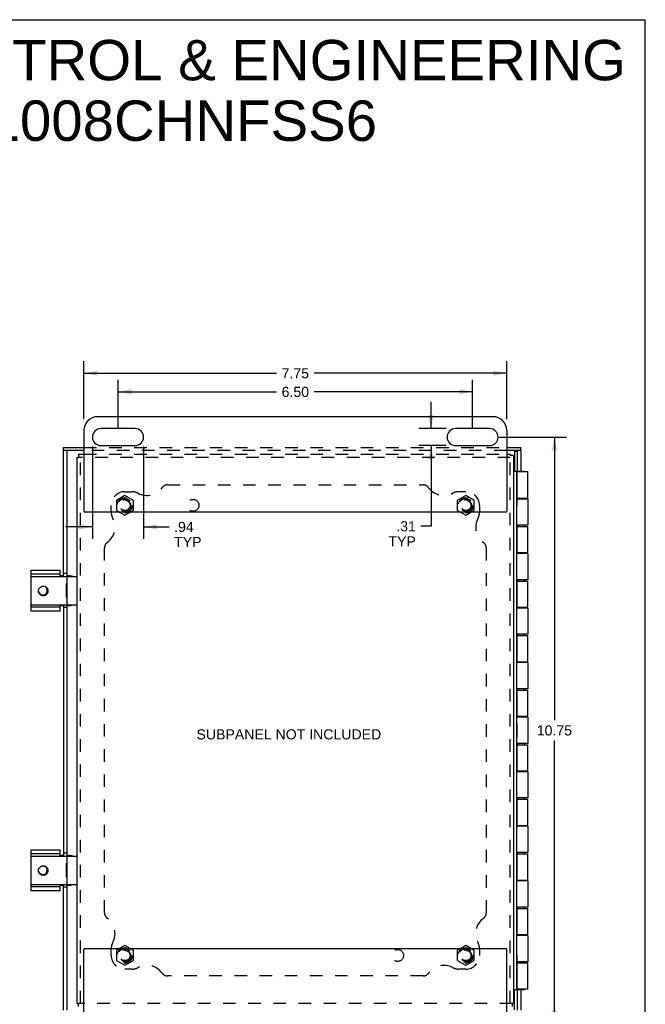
# Model space of a CAD drawing. Header units: inches. Extents: x 0 to 41.9, y 0 to 27.1.
# Tile 6 of 6: x 30.5 to 41.9, y 9.1 to 27.1. Entities that reach past the tile are written whole.
import ezdxf

# ---------------------------------------------------------------- set-up
doc = ezdxf.new("R2010")
doc.units = ezdxf.units.IN
doc.header["$LTSCALE"] = 2.305697
doc.header["$MEASUREMENT"] = 0
doc.linetypes.add('HIDDEN', pattern=[0.2, 0.1, -0.1])
doc.layers.get('0').update_dxf_attribs({"linetype": 'CONTINUOUS'})
for name, color, linetype in [('DEFAULT_2', 8, 'HIDDEN'), ('DIMENSIONS', 7, 'CONTINUOUS'), ('DOOR_ASSEMBLY', 7, 'CONTINUOUS'), ('SUBPANEL', 7, 'CONTINUOUS')]:
    doc.layers.add(name, color=color, linetype=linetype)
doc.styles.get("Standard").update_dxf_attribs({"font": 'arial.ttf'})
doc.dimstyles.new('DIMSTYLE_1', dxfattribs={"dimtxt": 0.184949, "dimasz": 0.246599, "dimexe": 0.09, "dimexo": 0.07, "dimgap": 0.0375, "dimtad": 0, "dimtih": 1, "dimtoh": 1, "dimzin": 4, "dimdsep": 46, "dimtxsty": 'Standard', "dimblk": '_FILLED', "dimblk1": '_FILLED', "dimblk2": '_FILLED', "dimcen": 0.09, "dimadec": 3, "dimazin": 1, "dimtfac": 1, "dimtdec": 3, "dimtofl": 0, "dimtmove": 0, "dimatfit": 3, "dimldrblk": '_FILLED', "dimfxl": 0, "dimtolj": 1, "dimtzin": 4, "dimarcsym": 0})

# ---------------------------------------------------------------- blocks, each defined once
blk = doc.blocks.new('_FILLED')
at = {"color": 0, "linetype": 'ByBlock'}
blk.add_solid([(0, 0), (-1, 0.2), (-1, -0.2)], dxfattribs=at)
blk = doc.blocks.new('*D5')
at = {"layer": 'DIMENSIONS', "color": 2, "linetype": 'Continuous'}
for p, q in [((32.256, 19.647), (32.256, 20.526)), ((38.756, 19.647), (38.756, 20.526)), ((32.256, 20.305), (35.162, 20.305)), ((38.756, 20.305), (35.85, 20.305))]:
    blk.add_line(p, q, dxfattribs=at)
at = {"layer": 'DIMENSIONS', "color": 2, "linetype": 'Continuous', "xscale": 0.2465986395, "yscale": 0.2465986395, "zscale": 0.2465986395, "rotation": 180}
blk.add_blockref('_FILLED', (32.256, 20.305), dxfattribs=at)
at = {"layer": 'DIMENSIONS', "color": 2, "linetype": 'Continuous', "xscale": 0.2465986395, "yscale": 0.2465986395, "zscale": 0.2465986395}
blk.add_blockref('_FILLED', (38.756, 20.305), dxfattribs=at)
at = {"layer": 'DIMENSIONS', "color": 2, "linetype": 'Continuous', "insert": (35.506, 20.397), "char_height": 0.1849, "width": 0.50259, "attachment_point": 2, "line_spacing_factor": 0.9}
blk.add_mtext('6.50', dxfattribs=at)
blk = doc.blocks.new('*D6')
at = {"layer": 'DIMENSIONS', "color": 2, "linetype": 'Continuous'}
for p, q in [((31.787, 19.302), (31.787, 17.608)), ((32.725, 19.302), (32.725, 17.608)), ((31.787, 17.83), (31.294, 17.83)), ((32.725, 17.83), (33.191, 17.83))]:
    blk.add_line(p, q, dxfattribs=at)
at = {"layer": 'DIMENSIONS', "color": 2, "linetype": 'Continuous', "xscale": 0.2465986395, "yscale": 0.2465986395, "zscale": 0.2465986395}
blk.add_blockref('_FILLED', (31.787, 17.83), dxfattribs=at)
at = {"layer": 'DIMENSIONS', "color": 2, "linetype": 'Continuous', "xscale": 0.2465986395, "yscale": 0.2465986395, "zscale": 0.2465986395, "rotation": 180}
blk.add_blockref('_FILLED', (32.725, 17.83), dxfattribs=at)
at = {"layer": 'DIMENSIONS', "color": 2, "linetype": 'Continuous', "insert": (33.284, 17.922), "char_height": 0.1849, "width": 0.50122, "attachment_point": 1, "line_spacing_factor": 0.9}
blk.add_mtext('.94\\PTYP', dxfattribs=at)
blk = doc.blocks.new('*D7')
at = {"layer": 'DIMENSIONS', "color": 2, "linetype": 'Continuous'}
for p, q in [((37.993, 19.631), (37.993, 20.124)), ((38.271, 19.631), (37.771, 19.631)), ((38.271, 19.319), (37.771, 19.319)), ((37.993, 19.319), (37.993, 17.841)), ((37.993, 17.841), (37.808, 17.841))]:
    blk.add_line(p, q, dxfattribs=at)
at = {"layer": 'DIMENSIONS', "color": 2, "linetype": 'Continuous', "xscale": 0.2465986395, "yscale": 0.2465986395, "zscale": 0.2465986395}
for p, rotation in [((37.993, 19.631), 270), ((37.993, 19.319), 90)]:
    blk.add_blockref('_FILLED', p, dxfattribs=dict(at, rotation=rotation))
at = {"layer": 'DIMENSIONS', "color": 2, "linetype": 'Continuous', "insert": (37.715, 17.934), "char_height": 0.1849, "width": 0.50122, "attachment_point": 3, "line_spacing_factor": 0.9}
blk.add_mtext('.31\\PTYP', dxfattribs=at)
blk = doc.blocks.new('*D8')
at = {"layer": 'DIMENSIONS', "color": 2, "linetype": 'Continuous'}
for p, q in [((31.631, 19.804), (31.631, 20.868)), ((39.381, 19.804), (39.381, 20.868)), ((31.631, 20.646), (35.162, 20.646)), ((39.381, 20.646), (35.85, 20.646))]:
    blk.add_line(p, q, dxfattribs=at)
at = {"layer": 'DIMENSIONS', "color": 2, "linetype": 'Continuous', "xscale": 0.2465986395, "yscale": 0.2465986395, "zscale": 0.2465986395, "rotation": 180}
blk.add_blockref('_FILLED', (31.631, 20.646), dxfattribs=at)
at = {"layer": 'DIMENSIONS', "color": 2, "linetype": 'Continuous', "xscale": 0.2465986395, "yscale": 0.2465986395, "zscale": 0.2465986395}
blk.add_blockref('_FILLED', (39.381, 20.646), dxfattribs=at)
at = {"layer": 'DIMENSIONS', "color": 2, "linetype": 'Continuous', "insert": (35.506, 20.738), "char_height": 0.1849, "width": 0.50259, "attachment_point": 2, "line_spacing_factor": 0.9}
blk.add_mtext('7.75', dxfattribs=at)
blk = doc.blocks.new('*D11')
at = {"layer": 'DIMENSIONS', "color": 2, "linetype": 'Continuous'}
for p, q in [((39.241, 19.475), (40.477, 19.475)), ((40.255, 19.475), (40.255, 14.285)), ((40.255, 8.725), (40.255, 13.915)), ((39.241, 8.725), (40.477, 8.725))]:
    blk.add_line(p, q, dxfattribs=at)
at = {"layer": 'DIMENSIONS', "color": 2, "linetype": 'Continuous', "xscale": 0.2465986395, "yscale": 0.2465986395, "zscale": 0.2465986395}
for p, rotation in [((40.255, 19.475), 90), ((40.255, 8.725), 270)]:
    blk.add_blockref('_FILLED', p, dxfattribs=dict(at, rotation=rotation))
at = {"layer": 'DIMENSIONS', "color": 2, "linetype": 'Continuous', "insert": (40.255, 14.192), "char_height": 0.1849, "width": 0.64629, "attachment_point": 2, "line_spacing_factor": 0.9}
blk.add_mtext('10.75', dxfattribs=at)

msp = doc.modelspace()

# ---------------------------------------------------------------- linework, layer by layer
at = {"color": 7, "linetype": 'Continuous'}
for p, q in [((0, 27.126), (41.922, 27.126)), ((41.922, 0), (41.922, 27.126)), ((31.528, 19.162), (31.528, 19.102)), ((39.446, 19.162), (39.446, 19.14)), ((39.506, 19.14), (39.446, 19.14)), ((31.506, 19.102), (31.528, 19.102)), ((32.285, 18.1), (32.381, 18.045)), ((32.381, 18.045), (32.476, 18.1)), ((38.535, 18.1), (38.631, 18.045)), ((38.631, 18.045), (38.726, 18.1)), ((30.662, 16.287), (30.662, 17.037)), ((31.193, 16.922), (31.193, 17.037)), ((31.193, 16.962), (30.662, 16.962)), ((30.672, 16.922), (31.496, 16.922)), ((31.256, 16.934), (31.193, 16.934)), ((31.311, 16.534), (31.311, 16.79)), ((31.311, 16.79), (31.316, 16.79)), ((31.316, 16.934), (31.391, 16.934)), ((31.316, 16.912), (31.316, 16.412)), ((31.331, 16.934), (31.331, 16.922)), ((31.311, 16.534), (31.316, 16.534)), ((30.662, 16.362), (31.193, 16.362)), ((30.672, 16.402), (31.496, 16.402)), ((31.193, 16.287), (31.193, 16.402)), ((31.193, 16.391), (31.256, 16.391)), ((31.316, 16.391), (31.391, 16.391)), ((31.331, 16.402), (31.331, 16.391)), ((30.662, 11.162), (30.662, 11.912)), ((31.193, 11.797), (31.193, 11.912)), ((31.193, 11.837), (30.662, 11.837)), ((30.672, 11.797), (31.496, 11.797)), ((31.256, 11.809), (31.193, 11.809)), ((31.316, 11.809), (31.391, 11.809)), ((31.316, 11.787), (31.316, 11.287)), ((31.331, 11.809), (31.331, 11.797)), ((31.311, 11.409), (31.311, 11.665)), ((31.311, 11.665), (31.316, 11.665)), ((31.311, 11.409), (31.316, 11.409)), ((30.662, 11.237), (31.193, 11.237)), ((30.672, 11.277), (31.496, 11.277)), ((31.193, 11.162), (31.193, 11.277)), ((31.193, 11.266), (31.256, 11.266)), ((31.316, 11.266), (31.391, 11.266)), ((31.331, 11.277), (31.331, 11.266)), ((39.51, 10.415), (39.506, 10.415)), ((39.51, 10.159), (39.51, 10.415)), ((32.381, 10.155), (32.285, 10.1)), ((32.476, 10.1), (32.381, 10.155)), ((38.631, 10.155), (38.535, 10.1)), ((38.726, 10.1), (38.631, 10.155)), ((39.51, 10.159), (39.506, 10.159)), ((31.506, 9.097), (31.528, 9.097)), ((31.528, 9.037), (31.528, 9.097)), ((39.506, 9.097), (39.484, 9.097)), ((39.484, 9.037), (39.484, 9.097))]:
    msp.add_line(p, q, dxfattribs=at)
at = {"color": 3, "linetype": 'Continuous'}
for p, q in [((39.131, 19.85), (31.881, 19.85)), ((31.631, 19.6), (31.631, 18.12)), ((32.568, 19.631), (31.943, 19.631)), ((39.068, 19.631), (38.443, 19.631)), ((39.381, 19.6), (39.381, 18.12)), ((31.943, 19.319), (32.568, 19.319)), ((38.443, 19.319), (39.068, 19.319)), ((31.528, 19.162), (31.631, 19.162)), ((39.381, 19.162), (39.446, 19.162)), ((39.506, 19.14), (39.506, 9.097)), ((31.506, 9.097), (31.506, 19.102)), ((39.361, 18.1), (31.651, 18.1)), ((30.662, 17.037), (31.193, 17.037)), ((31.193, 16.287), (30.662, 16.287)), ((30.662, 11.912), (31.193, 11.912)), ((31.193, 11.162), (30.662, 11.162)), ((31.631, 8.6), (31.631, 10.08)), ((31.651, 10.1), (39.361, 10.1)), ((39.381, 8.6), (39.381, 10.08))]:
    msp.add_line(p, q, dxfattribs=at)
at = {"color": 7, "linetype": 'Continuous'}
for points in [[(31.384, 16.922), (31.381, 16.924), (31.376, 16.928), (31.371, 16.93), (31.365, 16.932), (31.359, 16.933), (31.354, 16.934)], [(30.923, 16.575), (30.914, 16.572), (30.905, 16.57), (30.896, 16.569), (30.887, 16.568), (30.878, 16.569), (30.869, 16.57), (30.861, 16.572), (30.852, 16.575), (30.844, 16.579), (30.837, 16.583), (30.829, 16.588), (30.823, 16.594), (30.817, 16.6), (30.812, 16.607), (30.807, 16.614), (30.803, 16.622), (30.8, 16.63), (30.798, 16.638), (30.797, 16.646), (30.796, 16.655), (30.796, 16.663), (30.797, 16.671), (30.799, 16.679), (30.802, 16.687), (30.805, 16.694), (30.809, 16.701), (30.814, 16.708), (30.819, 16.714), (30.825, 16.719), (30.831, 16.724), (30.838, 16.728), (30.845, 16.732)], [(30.796, 16.654), (30.797, 16.648), (30.799, 16.641), (30.802, 16.633), (30.806, 16.626), (30.81, 16.619), (30.815, 16.613), (30.82, 16.608), (30.826, 16.602), (30.832, 16.598), (30.839, 16.594), (30.845, 16.591), (30.853, 16.588), (30.86, 16.586), (30.867, 16.585), (30.875, 16.585)], [(30.849, 16.733), (30.856, 16.737), (30.863, 16.739), (30.871, 16.741), (30.879, 16.743), (30.887, 16.743), (30.895, 16.743), (30.903, 16.741), (30.911, 16.739), (30.918, 16.737), (30.926, 16.733), (30.933, 16.729), (30.94, 16.724), (30.946, 16.718), (30.951, 16.712), (30.956, 16.705), (30.961, 16.698), (30.964, 16.69), (30.967, 16.682), (30.969, 16.673), (30.97, 16.665), (30.971, 16.656), (30.97, 16.647), (30.969, 16.639), (30.967, 16.63), (30.964, 16.622), (30.96, 16.614), (30.956, 16.606), (30.95, 16.599), (30.944, 16.592), (30.938, 16.586), (30.93, 16.58), (30.923, 16.575)], [(30.875, 16.585), (30.882, 16.584), (30.89, 16.584), (30.898, 16.585), (30.905, 16.586), (30.909, 16.587)], [(31.354, 16.391), (31.359, 16.391), (31.365, 16.393), (31.371, 16.394), (31.376, 16.397), (31.381, 16.4), (31.384, 16.402)], [(31.384, 11.797), (31.381, 11.799), (31.376, 11.803), (31.371, 11.805), (31.365, 11.807), (31.359, 11.808), (31.354, 11.809)], [(30.923, 11.45), (30.914, 11.447), (30.905, 11.445), (30.896, 11.444), (30.887, 11.443), (30.878, 11.444), (30.869, 11.445), (30.861, 11.447), (30.852, 11.45), (30.844, 11.454), (30.837, 11.458), (30.829, 11.463), (30.823, 11.469), (30.817, 11.475), (30.812, 11.482), (30.807, 11.489), (30.803, 11.497), (30.8, 11.505), (30.798, 11.513), (30.797, 11.521), (30.796, 11.53), (30.796, 11.538), (30.797, 11.546), (30.799, 11.554), (30.802, 11.562), (30.805, 11.569), (30.809, 11.576), (30.814, 11.583), (30.819, 11.589), (30.825, 11.594), (30.831, 11.599), (30.838, 11.603), (30.845, 11.607)], [(30.849, 11.608), (30.856, 11.612), (30.863, 11.614), (30.871, 11.616), (30.879, 11.618), (30.887, 11.618), (30.895, 11.618), (30.903, 11.616), (30.911, 11.614), (30.918, 11.612), (30.926, 11.608), (30.933, 11.604), (30.94, 11.599), (30.946, 11.593), (30.951, 11.587), (30.956, 11.58), (30.961, 11.573), (30.964, 11.565), (30.967, 11.557), (30.969, 11.548), (30.97, 11.54), (30.971, 11.531), (30.97, 11.522), (30.969, 11.514), (30.967, 11.505), (30.964, 11.497), (30.96, 11.489), (30.956, 11.481), (30.95, 11.474), (30.944, 11.467), (30.938, 11.461), (30.93, 11.455), (30.923, 11.45)], [(30.796, 11.529), (30.797, 11.523), (30.799, 11.516), (30.802, 11.508), (30.806, 11.501), (30.81, 11.494), (30.815, 11.488), (30.82, 11.483), (30.826, 11.477), (30.832, 11.473), (30.839, 11.469), (30.845, 11.466), (30.853, 11.463), (30.86, 11.461), (30.867, 11.46), (30.875, 11.46)], [(30.875, 11.46), (30.882, 11.459), (30.89, 11.459), (30.898, 11.46), (30.905, 11.461), (30.909, 11.462)], [(31.354, 11.266), (31.359, 11.266), (31.365, 11.268), (31.371, 11.269), (31.376, 11.272), (31.381, 11.275), (31.384, 11.277)]]:
    msp.add_lwpolyline(points, dxfattribs=at)
at = {"color": 3, "linetype": 'Continuous'}
for points in [[(31.391, 16.934), (31.397, 16.933), (31.403, 16.932), (31.408, 16.93), (31.414, 16.928), (31.419, 16.924), (31.421, 16.922)], [(31.421, 16.402), (31.419, 16.4), (31.414, 16.397), (31.408, 16.394), (31.403, 16.393), (31.397, 16.391), (31.391, 16.391)], [(31.391, 11.809), (31.397, 11.808), (31.403, 11.807), (31.408, 11.805), (31.414, 11.803), (31.419, 11.799), (31.421, 11.797)], [(31.421, 11.277), (31.419, 11.275), (31.414, 11.272), (31.408, 11.269), (31.403, 11.268), (31.397, 11.266), (31.391, 11.266)]]:
    msp.add_lwpolyline(points, dxfattribs=at)
for centre, radius, start, end in [((31.881, 19.6), 0.25, 90, 180), ((39.131, 19.6), 0.25, 0, 90), ((31.943, 19.475), 0.156, 90, 270), ((32.568, 19.475), 0.156, 270, 90), ((38.443, 19.475), 0.156, 90, 270), ((39.068, 19.475), 0.156, 270, 90), ((31.651, 18.12), 0.02, 180, 270), ((39.361, 18.12), 0.02, 270, 360), ((31.651, 10.08), 0.02, 90, 180), ((39.361, 10.08), 0.02, 0, 90)]:
    msp.add_arc(centre, radius, start, end, dxfattribs=at)
at = {"color": 7, "linetype": 'Continuous'}
for centre, radius, start, end in [((30.672, 16.912), 0.01, 90, 180), ((31.326, 16.912), 0.01, 90, 180), ((31.496, 16.912), 0.01, 0, 90), ((30.881, 16.662), 0.078, 290.3623, 117.1429), ((30.672, 16.412), 0.01, 180, 270), ((31.326, 16.412), 0.01, 180, 270), ((31.496, 16.412), 0.01, 270, 360), ((30.672, 11.787), 0.01, 90, 180), ((31.326, 11.787), 0.01, 90, 180), ((31.496, 11.787), 0.01, 0, 90), ((30.881, 11.537), 0.078, 290.3623, 117.1429), ((30.672, 11.287), 0.01, 180, 270), ((31.326, 11.287), 0.01, 180, 270), ((31.496, 11.287), 0.01, 270, 360)]:
    msp.add_arc(centre, radius, start, end, dxfattribs=at)
at = {"layer": 'DEFAULT_2', "color": 8, "linetype": 'HIDDEN'}
for p, q in [((31.631, 19.162), (39.381, 19.162)), ((39.446, 9.097), (39.446, 19.14)), ((39.446, 19.102), (31.528, 19.102)), ((31.566, 9.097), (31.566, 19.102)), ((32.381, 18.405), (32.225, 18.315)), ((32.225, 18.315), (32.225, 18.135)), ((32.537, 18.315), (32.381, 18.405)), ((32.537, 18.135), (32.537, 18.315)), ((38.631, 18.405), (38.475, 18.315)), ((38.475, 18.315), (38.475, 18.135)), ((38.787, 18.315), (38.631, 18.405)), ((38.787, 18.135), (38.787, 18.315)), ((32.225, 18.135), (32.285, 18.1)), ((32.476, 18.1), (32.537, 18.135)), ((38.475, 18.135), (38.535, 18.1)), ((38.726, 18.1), (38.787, 18.135)), ((32.285, 10.1), (32.225, 10.065)), ((32.225, 10.065), (32.225, 9.885)), ((32.537, 10.065), (32.476, 10.1)), ((32.537, 9.885), (32.537, 10.065)), ((38.535, 10.1), (38.475, 10.065)), ((38.475, 10.065), (38.475, 9.885)), ((38.787, 10.065), (38.726, 10.1)), ((38.787, 9.885), (38.787, 10.065)), ((32.225, 9.885), (32.381, 9.795)), ((32.381, 9.795), (32.537, 9.885)), ((38.475, 9.885), (38.631, 9.795)), ((38.631, 9.795), (38.787, 9.885)), ((39.484, 9.097), (31.528, 9.097))]:
    msp.add_line(p, q, dxfattribs=at)
for centre, radius in [((32.381, 18.225), 0.14), ((32.381, 18.225), 0.105), ((32.381, 18.225), 0.095), ((38.631, 18.225), 0.14), ((38.631, 18.225), 0.105), ((38.631, 18.225), 0.095), ((32.381, 9.975), 0.14), ((38.631, 9.975), 0.14), ((32.381, 9.975), 0.105), ((32.381, 9.975), 0.095), ((38.631, 9.975), 0.105), ((38.631, 9.975), 0.095)]:
    msp.add_circle(centre, radius, dxfattribs=at)
at = {"layer": 'DOOR_ASSEMBLY', "color": 7, "linetype": 'Continuous'}
for p, q in [((31.256, 19.227), (31.256, 19.287)), ((31.631, 19.227), (31.256, 19.227)), ((31.316, 19.227), (31.316, 16.922)), ((39.641, 19.227), (39.381, 19.227)), ((39.521, 19.22), (39.581, 19.22)), ((39.581, 18.85), (39.581, 19.227)), ((39.641, 19.227), (39.641, 19.287)), ((39.506, 18.85), (39.581, 18.85)), ((39.566, 9.35), (39.566, 18.85)), ((39.574, 18.845), (39.566, 18.845)), ((39.581, 18.85), (39.581, 18.845)), ((39.582, 18.845), (39.582, 18.85)), ((39.582, 18.85), (39.705, 18.85)), ((39.705, 18.845), (39.705, 18.85)), ((39.57, 18.478), (39.566, 18.478)), ((39.57, 18.222), (39.57, 18.478)), ((39.57, 18.358), (39.574, 18.358)), ((39.581, 18.358), (39.581, 18.342)), ((39.582, 18.342), (39.582, 18.358)), ((39.705, 18.342), (39.705, 18.358)), ((39.57, 18.222), (39.566, 18.222)), ((39.566, 17.838), (39.574, 17.838)), ((39.581, 17.838), (39.581, 17.862)), ((39.582, 17.838), (39.582, 17.862)), ((39.705, 17.838), (39.705, 17.862)), ((39.566, 17.358), (39.574, 17.358)), ((39.581, 17.342), (39.581, 17.358)), ((39.582, 17.342), (39.582, 17.358)), ((39.705, 17.342), (39.705, 17.358)), ((39.566, 16.838), (39.574, 16.838)), ((39.581, 16.838), (39.581, 16.862)), ((39.582, 16.838), (39.582, 16.862)), ((39.705, 16.838), (39.705, 16.862)), ((31.316, 16.402), (31.316, 11.797)), ((39.566, 16.358), (39.574, 16.358)), ((39.581, 16.342), (39.581, 16.358)), ((39.582, 16.342), (39.582, 16.358)), ((39.705, 16.342), (39.705, 16.358)), ((39.566, 15.838), (39.574, 15.838)), ((39.581, 15.838), (39.581, 15.862)), ((39.582, 15.838), (39.582, 15.862)), ((39.705, 15.838), (39.705, 15.862)), ((39.566, 15.358), (39.574, 15.358)), ((39.581, 15.342), (39.581, 15.358)), ((39.582, 15.342), (39.582, 15.358)), ((39.705, 15.342), (39.705, 15.358)), ((39.566, 14.838), (39.574, 14.838)), ((39.581, 14.838), (39.581, 14.862)), ((39.582, 14.838), (39.582, 14.862)), ((39.705, 14.838), (39.705, 14.862)), ((39.566, 14.358), (39.574, 14.358)), ((39.581, 14.342), (39.581, 14.358)), ((39.582, 14.342), (39.582, 14.358)), ((39.705, 14.342), (39.705, 14.358)), ((39.57, 14.228), (39.566, 14.228)), ((39.57, 13.972), (39.57, 14.228)), ((39.57, 13.972), (39.566, 13.972)), ((39.566, 13.838), (39.574, 13.838)), ((39.581, 13.838), (39.581, 13.862)), ((39.582, 13.838), (39.582, 13.862)), ((39.705, 13.838), (39.705, 13.862)), ((39.566, 13.358), (39.574, 13.358)), ((39.581, 13.342), (39.581, 13.358)), ((39.582, 13.342), (39.582, 13.358)), ((39.705, 13.342), (39.705, 13.358)), ((39.566, 12.838), (39.574, 12.838)), ((39.581, 12.838), (39.581, 12.862)), ((39.582, 12.838), (39.582, 12.862)), ((39.705, 12.838), (39.705, 12.862)), ((39.566, 12.358), (39.574, 12.358)), ((39.581, 12.342), (39.581, 12.358)), ((39.582, 12.342), (39.582, 12.358)), ((39.705, 12.342), (39.705, 12.358)), ((39.566, 11.838), (39.574, 11.838)), ((39.581, 11.838), (39.581, 11.862)), ((39.582, 11.838), (39.582, 11.862)), ((39.705, 11.838), (39.705, 11.862)), ((31.316, 11.277), (31.316, 8.972)), ((39.566, 11.358), (39.574, 11.358)), ((39.581, 11.342), (39.581, 11.358)), ((39.582, 11.342), (39.582, 11.358)), ((39.705, 11.342), (39.705, 11.358)), ((39.566, 10.838), (39.574, 10.838)), ((39.581, 10.838), (39.581, 10.862)), ((39.582, 10.838), (39.582, 10.862)), ((39.705, 10.838), (39.705, 10.862)), ((39.566, 10.358), (39.574, 10.358)), ((39.581, 10.342), (39.581, 10.358)), ((39.582, 10.342), (39.582, 10.358)), ((39.705, 10.342), (39.705, 10.358)), ((39.57, 9.978), (39.566, 9.978)), ((39.57, 9.722), (39.57, 9.978)), ((39.57, 9.838), (39.574, 9.838)), ((39.581, 9.858), (39.581, 9.838)), ((39.582, 9.838), (39.582, 9.858)), ((39.705, 9.838), (39.705, 9.858)), ((39.57, 9.722), (39.566, 9.722)), ((39.506, 9.35), (39.581, 9.35)), ((39.566, 9.355), (39.574, 9.355)), ((39.581, 9.355), (39.581, 9.35)), ((39.581, 8.972), (39.581, 9.35)), ((39.582, 9.35), (39.582, 9.355)), ((39.582, 9.35), (39.705, 9.35)), ((39.705, 9.35), (39.705, 9.355))]:
    msp.add_line(p, q, dxfattribs=at)
at = {"layer": 'DOOR_ASSEMBLY', "color": 3, "linetype": 'Continuous'}
for p, q in [((31.256, 19.287), (31.631, 19.287)), ((31.256, 16.922), (31.256, 19.227)), ((39.381, 19.287), (39.641, 19.287)), ((39.521, 19.22), (39.521, 18.85)), ((39.641, 19.227), (39.641, 18.85)), ((39.574, 18.358), (39.574, 18.845)), ((39.574, 18.845), (39.766, 18.845)), ((39.766, 18.358), (39.766, 18.845)), ((39.57, 18.342), (39.766, 18.342)), ((39.574, 18.358), (39.766, 18.358)), ((39.766, 18.342), (39.766, 17.862)), ((39.766, 17.862), (39.566, 17.862)), ((39.574, 17.838), (39.766, 17.838)), ((39.574, 17.358), (39.574, 17.838)), ((39.766, 17.358), (39.766, 17.838)), ((39.766, 17.342), (39.566, 17.342)), ((39.574, 17.358), (39.766, 17.358)), ((39.766, 17.342), (39.766, 16.862)), ((39.766, 16.862), (39.566, 16.862)), ((39.574, 16.838), (39.766, 16.838)), ((39.574, 16.358), (39.574, 16.838)), ((39.766, 16.358), (39.766, 16.838)), ((31.256, 16.402), (31.256, 11.797)), ((39.766, 16.342), (39.566, 16.342)), ((39.574, 16.358), (39.766, 16.358)), ((39.766, 16.342), (39.766, 15.862)), ((39.766, 15.862), (39.566, 15.862)), ((39.574, 15.838), (39.766, 15.838)), ((39.574, 15.358), (39.574, 15.838)), ((39.766, 15.358), (39.766, 15.838)), ((39.766, 15.342), (39.566, 15.342)), ((39.574, 15.358), (39.766, 15.358)), ((39.766, 15.342), (39.766, 14.862)), ((39.766, 14.862), (39.566, 14.862)), ((39.574, 14.838), (39.766, 14.838)), ((39.574, 14.358), (39.574, 14.838)), ((39.766, 14.358), (39.766, 14.838)), ((39.766, 14.342), (39.566, 14.342)), ((39.574, 14.358), (39.766, 14.358)), ((39.766, 14.342), (39.766, 13.862)), ((39.766, 13.862), (39.566, 13.862)), ((39.574, 13.838), (39.766, 13.838)), ((39.574, 13.358), (39.574, 13.838)), ((39.766, 13.358), (39.766, 13.838)), ((39.574, 13.358), (39.766, 13.358)), ((39.766, 13.342), (39.566, 13.342)), ((39.766, 13.342), (39.766, 12.862)), ((39.766, 12.862), (39.566, 12.862)), ((39.574, 12.838), (39.766, 12.838)), ((39.574, 12.358), (39.574, 12.838)), ((39.766, 12.358), (39.766, 12.838)), ((39.766, 12.342), (39.566, 12.342)), ((39.574, 12.358), (39.766, 12.358)), ((39.766, 12.342), (39.766, 11.862)), ((39.766, 11.862), (39.566, 11.862)), ((39.574, 11.838), (39.766, 11.838)), ((39.574, 11.358), (39.574, 11.838)), ((39.766, 11.358), (39.766, 11.838)), ((31.256, 8.972), (31.256, 11.277)), ((39.766, 11.342), (39.566, 11.342)), ((39.574, 11.358), (39.766, 11.358)), ((39.766, 11.342), (39.766, 10.862)), ((39.766, 10.862), (39.566, 10.862)), ((39.574, 10.838), (39.766, 10.838)), ((39.574, 10.358), (39.574, 10.838)), ((39.766, 10.358), (39.766, 10.838)), ((39.766, 10.342), (39.566, 10.342)), ((39.574, 10.358), (39.766, 10.358)), ((39.766, 10.342), (39.766, 9.858)), ((39.766, 9.858), (39.57, 9.858)), ((39.574, 9.838), (39.766, 9.838)), ((39.574, 9.355), (39.574, 9.838)), ((39.766, 9.355), (39.766, 9.838)), ((39.521, 8.98), (39.521, 9.35)), ((39.766, 9.355), (39.574, 9.355)), ((39.641, 9.35), (39.641, 8.972))]:
    msp.add_line(p, q, dxfattribs=at)
at = {"layer": 'DOOR_ASSEMBLY', "color": 8, "linetype": 'HIDDEN'}
for p, q in [((31.631, 19.287), (39.381, 19.287)), ((39.381, 19.227), (31.631, 19.227)), ((31.316, 16.975), (31.256, 16.975)), ((31.316, 16.35), (31.256, 16.35)), ((31.316, 11.85), (31.256, 11.85)), ((31.316, 11.225), (31.256, 11.225))]:
    msp.add_line(p, q, dxfattribs=at)
at = {"layer": 'SUBPANEL', "color": 8, "linetype": 'HIDDEN'}
for p, q in [((33.164, 18.6), (37.848, 18.6)), ((32.381, 18.475), (32.506, 18.475)), ((38.631, 18.475), (38.506, 18.475)), ((32.131, 18.1), (32.131, 18.225)), ((38.881, 18.225), (38.881, 18.1)), ((32.006, 10.758), (32.006, 17.442)), ((39.006, 17.442), (39.006, 10.758)), ((32.131, 9.975), (32.131, 10.1)), ((38.881, 10.1), (38.881, 9.975)), ((32.506, 9.725), (32.381, 9.725)), ((37.848, 9.6), (33.164, 9.6)), ((38.631, 9.725), (38.506, 9.725))]:
    msp.add_line(p, q, dxfattribs=at)
for centre, radius in [((32.381, 18.225), 0.125), ((33.631, 18.225), 0.109), ((38.631, 18.225), 0.125), ((32.381, 9.975), 0.125), ((37.381, 9.975), 0.109), ((38.631, 9.975), 0.125)]:
    msp.add_circle(centre, radius, dxfattribs=at)
for centre, radius, start, end in [((33.164, 18.475), 0.125, 90, 144.1013), ((37.848, 18.475), 0.125, 35.8987, 90), ((32.381, 18.225), 0.25, 90, 180), ((32.506, 18.225), 0.25, 62.1089, 90), ((32.784, 18.75), 0.344, 242.1089, 324.1013), ((38.228, 18.75), 0.344, 215.8987, 297.8911), ((38.506, 18.225), 0.25, 90, 117.8911), ((38.631, 18.225), 0.25, 0, 90), ((32.381, 18.1), 0.25, 180, 207.8911), ((38.631, 18.1), 0.25, 332.1089, 360), ((31.856, 17.822), 0.344, 305.8987, 27.8911), ((39.156, 17.822), 0.344, 152.1089, 234.1013), ((32.131, 17.442), 0.125, 125.8987, 180), ((38.881, 17.442), 0.125, 0, 54.1013), ((32.131, 10.758), 0.125, 180, 234.1013), ((31.856, 10.378), 0.344, 332.1089, 54.1013), ((39.156, 10.378), 0.344, 125.8987, 207.8911), ((38.881, 10.758), 0.125, 305.8987, 360), ((32.381, 10.1), 0.25, 152.1089, 180), ((38.631, 10.1), 0.25, 0, 27.8911), ((32.381, 9.975), 0.25, 180, 270), ((38.631, 9.975), 0.25, 270, 360), ((32.506, 9.975), 0.25, 270, 297.8911), ((32.784, 9.45), 0.344, 35.8987, 117.8911), ((38.228, 9.45), 0.344, 62.1089, 144.1013), ((38.506, 9.975), 0.25, 242.1089, 270), ((33.164, 9.725), 0.125, 215.8987, 270), ((37.848, 9.725), 0.125, 270, 324.1013)]:
    msp.add_arc(centre, radius, start, end, dxfattribs=at)

# ---------------------------------------------------------------- texts
at = {"layer": 'DIMENSIONS', "color": 2, "linetype": 'Continuous', "attachment_point": 2, "line_spacing_factor": 0.9}
for s, insert, char_height, width in [('SAGINAW CONTROL & ENGINEERING\\PSCE-1008CHNFSS6', (32.209, 26.755), 0.7398, 18.68466), ('SUBPANEL NOT INCLUDED', (35.387, 14.12), 0.18495, 3.38202)]:
    msp.add_mtext(s, dxfattribs=dict(at, insert=insert, char_height=char_height, width=width))

# ---------------------------------------------------------------- dimensions: what is measured, and where the dimension line sits
at = {"layer": 'DIMENSIONS', "color": 2, "linetype": 'Continuous'}
for base, p1, p2, angle, picture, middle in [((31.631, 20.646), (39.381, 19.734), (31.631, 19.734), 180, '*D8', (35.507, 20.643)), ((32.256, 20.305), (38.756, 19.577), (32.256, 19.577), 180, '*D5', (35.505, 20.304)), ((40.255, 8.725), (39.171, 19.475), (39.171, 8.725), 270, '*D11', (40.263, 14.099))]:
    dim = msp.add_linear_dim(base=base, p1=p1, p2=p2, angle=angle, dimstyle='DIMSTYLE_1', dxfattribs=at)
    dim.commit()
    dim.dimension.update_dxf_attribs({"geometry": picture, "text_midpoint": middle, "dimtype": 160})
dim = msp.add_linear_dim(base=(37.993, 19.319), p1=(38.341, 19.631), p2=(38.341, 19.319), angle=270, text='<>\\PTYP', dimstyle='DIMSTYLE_1', dxfattribs=at)
dim.commit()
dim.dimension.update_dxf_attribs({"geometry": '*D7', "text_midpoint": (37.464, 17.702), "dimtype": 160})
dim = msp.add_linear_dim(base=(32.725, 17.83), p1=(31.787, 19.372), p2=(32.725, 19.372), text='<>\\PTYP', dimstyle='DIMSTYLE_1', dxfattribs=at)
dim.commit()
dim.dimension.update_dxf_attribs({"geometry": '*D6', "text_midpoint": (33.534, 17.691), "dimtype": 160})

doc.saveas('drawing.dxf')
